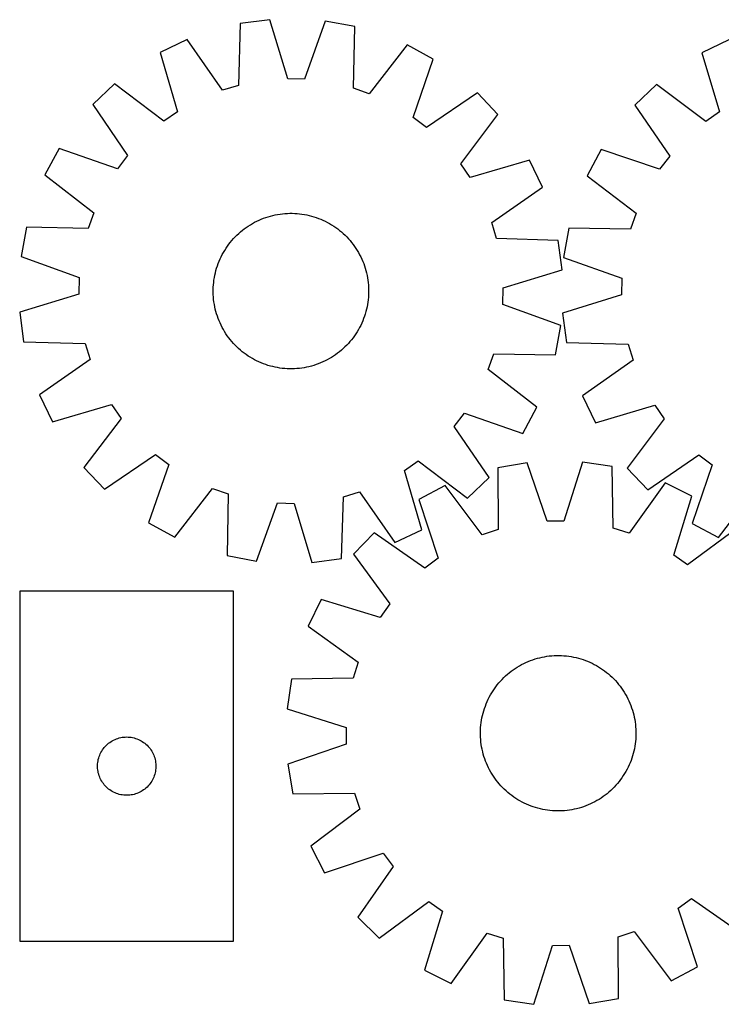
# Model space of a CAD drawing. Header units: millimetres. Extents: x 7 to 1483, y 7 to 513.
# Tile 1 of 3: x 7 to 368, y 7 to 513. Entities that reach past the tile are written whole.
import ezdxf

# ---------------------------------------------------------------- set-up
doc = ezdxf.new("R2010")
doc.units = ezdxf.units.MM
doc.layers.add('CUT', color=7, linetype='CONTINUOUS', true_color=0x000000)

msp = doc.modelspace()

# ---------------------------------------------------------------- linework, layer by layer
at = {"layer": 'CUT'}
for p, q in [((135.403722, 512.962178), (120.152483, 510.92987)), ((144.641067, 482.57063), (135.403722, 512.962178)), ((163.933931, 512.260056), (153.212815, 482.359681)), ((179.066738, 509.480004), (163.933931, 512.260056)), ((120.152483, 510.92987), (119.19582, 479.179917)), ((178.460471, 477.721427), (179.066738, 509.480004)), ((92.801674, 502.781308), (78.924902, 496.135577)), ((110.978416, 476.731725), (92.801674, 502.781308)), ((371.561168, 502.653107), (357.710132, 495.953903)), ((205.983612, 499.995927), (186.547501, 474.871987)), ((219.516684, 492.675646), (205.983612, 499.995927)), ((78.924902, 496.135577), (87.826337, 465.643952)), ((209.126149, 462.658791), (219.516684, 492.675646)), ((357.710132, 495.953903), (366.729107, 465.496837)), ((153.212815, 482.359681), (144.641067, 482.57063)), ((55.430781, 479.933969), (44.286831, 469.325345)), ((80.767654, 460.776266), (55.430781, 479.933969)), ((119.19582, 479.179917), (110.978416, 476.731725)), ((186.547501, 474.871987), (178.460471, 477.721427)), ((334.278675, 479.661799), (323.175725, 469.010271)), ((359.689251, 460.601962), (334.278675, 479.661799)), ((242.185411, 475.337981), (215.936847, 457.449783)), ((252.794036, 464.19403), (242.185411, 475.337981)), ((44.286831, 469.325345), (62.175028, 443.07678)), ((323.175725, 469.010271), (341.165031, 442.830896)), ((87.826337, 465.643952), (80.767654, 460.776266)), ((215.936847, 457.449783), (209.126149, 462.658791)), ((233.636332, 438.857157), (252.794036, 464.19403)), ((366.729107, 465.496837), (359.689251, 460.601962)), ((26.949166, 446.656617), (19.628884, 433.123546)), ((56.96602, 436.266083), (26.949166, 446.656617)), ((305.925622, 446.274841), (298.657592, 432.713635)), ((335.98233, 436.000158), (305.925622, 446.274841)), ((62.175028, 443.07678), (56.96602, 436.266083)), ((268.995643, 440.699909), (238.504018, 431.798474)), ((275.641375, 426.823137), (268.995643, 440.699909)), ((341.165031, 442.830896), (335.98233, 436.000158)), ((238.504018, 431.798474), (233.636332, 438.857157)), ((19.628884, 433.123546), (44.752824, 413.687435)), ((298.657592, 432.713635), (323.85631, 413.374572)), ((249.591792, 408.646395), (275.641375, 426.823137)), ((44.752824, 413.687435), (41.903384, 405.600404)), ((129.819892, 409.85565), (130.973649, 410.353497)), ((130.973649, 410.353497), (132.142474, 410.814858)), ((132.142474, 410.814858), (133.325214, 411.239278)), ((133.325214, 411.239278), (134.520702, 411.626338)), ((134.520702, 411.626338), (135.727758, 411.975655)), ((135.727758, 411.975655), (136.945191, 412.286886)), ((136.945191, 412.286886), (138.171799, 412.559723)), ((138.171799, 412.559723), (139.406372, 412.793896)), ((139.406372, 412.793896), (140.647691, 412.989175)), ((140.647691, 412.989175), (141.894531, 413.145366)), ((141.894531, 413.145366), (143.145662, 413.262317)), ((143.145662, 413.262317), (144.39985, 413.339911)), ((144.39985, 413.339911), (145.655856, 413.378071)), ((145.655856, 413.378071), (146.91244, 413.376761)), ((146.91244, 413.376761), (148.168364, 413.335981)), ((148.168364, 413.335981), (149.422387, 413.255771)), ((149.422387, 413.255771), (150.673271, 413.136211)), ((150.673271, 413.136211), (151.919783, 412.97742)), ((151.919783, 412.97742), (153.160692, 412.779552)), ((153.160692, 412.779552), (154.394774, 412.542804)), ((154.394774, 412.542804), (155.62081, 412.26741)), ((155.62081, 412.26741), (156.837591, 411.953641)), ((156.837591, 411.953641), (158.043916, 411.601806)), ((158.043916, 411.601806), (159.238594, 411.212254)), ((159.238594, 411.212254), (160.420446, 410.785368)), ((160.420446, 410.785368), (161.588307, 410.32157)), ((161.588307, 410.32157), (162.741023, 409.821318)), ((323.85631, 413.374572), (321.038083, 405.276611)), ((10.144807, 406.206672), (7.364755, 391.073865)), ((41.903384, 405.600404), (10.144807, 406.206672)), ((121.265301, 404.625653), (122.259001, 405.394787)), ((122.259001, 405.394787), (123.27637, 406.132329)), ((123.27637, 406.132329), (124.316403, 406.837551)), ((124.316403, 406.837551), (125.378075, 407.509756)), ((125.378075, 407.509756), (126.460337, 408.148282)), ((126.460337, 408.148282), (127.562122, 408.752498)), ((127.562122, 408.752498), (128.682342, 409.321808)), ((128.682342, 409.321808), (129.819892, 409.85565)), ((162.741023, 409.821318), (163.877457, 409.285104)), ((163.877457, 409.285104), (164.996487, 408.713459)), ((164.996487, 408.713459), (166.097009, 408.106946)), ((166.097009, 408.106946), (167.177937, 407.466165)), ((167.177937, 407.466165), (168.238205, 406.791746)), ((168.238205, 406.791746), (169.276765, 406.084357)), ((169.276765, 406.084357), (170.292593, 405.344695)), ((170.292593, 405.344695), (171.284687, 404.57349)), ((252.039983, 400.428991), (249.591792, 408.646395)), ((289.277404, 405.760382), (286.55574, 390.616964)), ((321.038083, 405.276611), (289.277404, 405.760382)), ((115.853308, 399.392), (116.685285, 400.333712)), ((116.685285, 400.333712), (117.546432, 401.248825)), ((117.546432, 401.248825), (118.435898, 402.136438)), ((118.435898, 402.136438), (119.352806, 402.995674)), ((119.352806, 402.995674), (120.296251, 403.825686)), ((120.296251, 403.825686), (121.265301, 404.625653)), ((171.284687, 404.57349), (172.252066, 403.771503)), ((172.252066, 403.771503), (173.193778, 402.939526)), ((173.193778, 402.939526), (174.108892, 402.078379)), ((174.108892, 402.078379), (174.996505, 401.188913)), ((174.996505, 401.188913), (175.855741, 400.272005)), ((175.855741, 400.272005), (176.685752, 399.32856)), ((283.789937, 399.472328), (252.039983, 400.428991)), ((112.158646, 394.317871), (112.833065, 395.378138)), ((112.833065, 395.378138), (113.540454, 396.416699)), ((113.540454, 396.416699), (114.280116, 397.432527)), ((114.280116, 397.432527), (115.051321, 398.42462)), ((115.051321, 398.42462), (115.853308, 399.392)), ((176.685752, 399.32856), (177.48572, 398.35951)), ((177.48572, 398.35951), (178.254854, 397.36581)), ((178.254854, 397.36581), (178.992396, 396.348441)), ((178.992396, 396.348441), (179.697617, 395.308408)), ((179.697617, 395.308408), (180.369823, 394.246736)), ((285.822245, 384.22109), (283.789937, 399.472328)), ((7.364755, 391.073865), (37.26513, 380.352749)), ((109.803494, 389.880956), (110.339707, 391.01739)), ((110.339707, 391.01739), (110.911352, 392.13642)), ((110.911352, 392.13642), (111.517865, 393.236943)), ((111.517865, 393.236943), (112.158646, 394.317871)), ((180.369823, 394.246736), (181.008348, 393.164474)), ((181.008348, 393.164474), (181.612564, 392.062689)), ((181.612564, 392.062689), (182.181874, 390.942469)), ((182.181874, 390.942469), (182.715716, 389.804919)), ((286.55574, 390.616964), (316.497244, 380.011254)), ((107.67117, 383.977525), (108.023005, 385.183849)), ((108.023005, 385.183849), (108.412557, 386.378527)), ((108.412557, 386.378527), (108.839443, 387.56038)), ((108.839443, 387.56038), (109.303241, 388.72824)), ((109.303241, 388.72824), (109.803494, 389.880956)), ((182.715716, 389.804919), (183.213563, 388.651162)), ((183.213563, 388.651162), (183.674925, 387.482337)), ((183.674925, 387.482337), (184.099345, 386.299597)), ((184.099345, 386.299597), (184.486404, 385.104109)), ((184.486404, 385.104109), (184.835722, 383.897053)), ((37.26513, 380.352749), (37.054181, 371.781)), ((106.647392, 379.059717), (106.845259, 380.300626)), ((106.845259, 380.300626), (107.082007, 381.534707)), ((107.082007, 381.534707), (107.357401, 382.760744)), ((107.357401, 382.760744), (107.67117, 383.977525)), ((184.835722, 383.897053), (185.146952, 382.67962)), ((185.146952, 382.67962), (185.419789, 381.453012)), ((185.419789, 381.453012), (185.653962, 380.218439)), ((185.653962, 380.218439), (185.849241, 378.97712)), ((255.430696, 374.983744), (285.822245, 384.22109)), ((316.497244, 380.011254), (316.319358, 371.438756)), ((106.24805, 374.052374), (106.288831, 375.308297)), ((106.288831, 375.308297), (106.36904, 376.56232)), ((106.36904, 376.56232), (106.4886, 377.813205)), ((106.4886, 377.813205), (106.647392, 379.059717)), ((185.849241, 378.97712), (186.005433, 377.73028)), ((186.005433, 377.73028), (186.122383, 376.479149)), ((186.122383, 376.479149), (186.199977, 375.224961)), ((186.199977, 375.224961), (186.238138, 373.968955)), ((255.219748, 366.411996), (255.430696, 374.983744)), ((37.054181, 371.781), (6.662633, 362.543655)), ((106.24674, 372.795789), (106.24805, 374.052374)), ((106.284901, 371.539783), (106.24674, 372.795789)), ((106.362494, 370.285596), (106.284901, 371.539783)), ((106.479445, 369.034465), (106.362494, 370.285596)), ((186.115838, 370.202424), (185.996278, 368.95154)), ((186.196047, 371.456447), (186.115838, 370.202424)), ((186.236827, 372.712371), (186.196047, 371.456447)), ((186.238138, 373.968955), (186.236827, 372.712371)), ((316.319358, 371.438756), (285.963664, 362.084259)), ((106.635636, 367.787624), (106.479445, 369.034465)), ((106.830915, 366.546305), (106.635636, 367.787624)), ((107.065089, 365.311733), (106.830915, 366.546305)), ((107.337925, 364.085125), (107.065089, 365.311733)), ((185.402871, 365.230037), (185.127476, 364.004001)), ((185.639618, 366.464119), (185.402871, 365.230037)), ((185.837486, 367.705028), (185.639618, 366.464119)), ((185.996278, 368.95154), (185.837486, 367.705028)), ((285.120123, 355.69088), (255.219748, 366.411996)), ((6.662633, 362.543655), (8.694941, 347.292417)), ((107.649156, 362.867692), (107.337925, 364.085125)), ((107.998473, 361.660636), (107.649156, 362.867692)), ((108.385533, 360.465148), (107.998473, 361.660636)), ((108.809953, 359.282408), (108.385533, 360.465148)), ((184.072321, 360.386217), (183.645435, 359.204365)), ((184.461873, 361.580895), (184.072321, 360.386217)), ((184.813707, 362.78722), (184.461873, 361.580895)), ((185.127476, 364.004001), (184.813707, 362.78722)), ((285.963664, 362.084259), (288.054781, 346.840973)), ((109.271314, 358.113582), (108.809953, 359.282408)), ((109.769161, 356.959826), (109.271314, 358.113582)), ((110.303004, 355.822276), (109.769161, 356.959826)), ((110.872313, 354.702056), (110.303004, 355.822276)), ((111.476529, 353.600271), (110.872313, 354.702056)), ((181.573525, 354.628324), (180.967013, 353.527802)), ((182.14517, 355.747354), (181.573525, 354.628324)), ((182.681384, 356.883788), (182.14517, 355.747354)), ((183.181637, 358.036504), (182.681384, 356.883788)), ((183.645435, 359.204365), (183.181637, 358.036504)), ((282.340071, 340.558073), (285.120123, 355.69088)), ((112.115055, 352.518008), (111.476529, 353.600271)), ((112.78726, 351.456337), (112.115055, 352.518008)), ((113.492482, 350.416303), (112.78726, 351.456337)), ((114.230024, 349.398935), (113.492482, 350.416303)), ((178.944424, 350.348046), (178.204762, 349.332218)), ((179.651813, 351.386606), (178.944424, 350.348046)), ((180.326231, 352.446874), (179.651813, 351.386606)), ((180.967013, 353.527802), (180.326231, 352.446874)), ((8.694941, 347.292417), (40.444894, 346.335754)), ((40.444894, 346.335754), (42.893086, 338.11835)), ((114.999158, 348.405235), (114.230024, 349.398935)), ((115.799125, 347.436184), (114.999158, 348.405235)), ((116.629137, 346.49274), (115.799125, 347.436184)), ((117.488373, 345.575832), (116.629137, 346.49274)), ((118.375986, 344.686366), (117.488373, 345.575832)), ((119.2911, 343.825219), (118.375986, 344.686366)), ((174.048979, 344.628307), (173.132071, 343.76907)), ((174.938446, 345.515919), (174.048979, 344.628307)), ((175.799592, 346.431033), (174.938446, 345.515919)), ((176.63157, 347.372745), (175.799592, 346.431033)), ((177.433557, 348.340125), (176.63157, 347.372745)), ((178.204762, 349.332218), (177.433557, 348.340125)), ((288.054781, 346.840973), (319.808188, 346.006776)), ((319.808188, 346.006776), (322.288056, 337.798876)), ((120.232811, 342.993242), (119.2911, 343.825219)), ((121.200191, 342.191255), (120.232811, 342.993242)), ((122.192284, 341.42005), (121.200191, 342.191255)), ((123.208113, 340.680387), (122.192284, 341.42005)), ((124.246673, 339.972998), (123.208113, 340.680387)), ((125.30694, 339.29858), (124.246673, 339.972998)), ((168.168474, 339.927194), (167.106803, 339.254989)), ((169.208508, 340.632415), (168.168474, 339.927194)), ((170.225876, 341.369957), (169.208508, 340.632415)), ((171.219576, 342.139091), (170.225876, 341.369957)), ((172.188627, 342.939059), (171.219576, 342.139091)), ((173.132071, 343.76907), (172.188627, 342.939059)), ((247.732054, 333.07731), (250.581494, 341.16434)), ((250.581494, 341.16434), (282.340071, 340.558073)), ((42.893086, 338.11835), (16.843503, 319.941608)), ((126.387868, 338.657798), (125.30694, 339.29858)), ((127.488391, 338.051286), (126.387868, 338.657798)), ((128.607421, 337.479641), (127.488391, 338.051286)), ((129.743855, 336.943427), (128.607421, 337.479641)), ((130.896571, 336.443175), (129.743855, 336.943427)), ((132.064431, 335.979376), (130.896571, 336.443175)), ((133.246284, 335.552491), (132.064431, 335.979376)), ((134.440962, 335.162938), (133.246284, 335.552491)), ((135.647287, 334.811104), (134.440962, 335.162938)), ((136.864068, 334.497335), (135.647287, 334.811104)), ((138.090104, 334.22194), (136.864068, 334.497335)), ((155.539686, 334.477859), (154.313079, 334.205022)), ((156.757119, 334.789089), (155.539686, 334.477859)), ((157.964175, 335.138407), (156.757119, 334.789089)), ((159.159663, 335.525467), (157.964175, 335.138407)), ((160.342403, 335.949886), (159.159663, 335.525467)), ((161.511229, 336.411248), (160.342403, 335.949886)), ((162.664986, 336.909095), (161.511229, 336.411248)), ((163.802535, 337.442937), (162.664986, 336.909095)), ((164.922755, 338.012247), (163.802535, 337.442937)), ((166.02454, 338.616463), (164.922755, 338.012247)), ((167.106803, 339.254989), (166.02454, 338.616463)), ((322.288056, 337.798876), (296.308774, 319.521796)), ((139.324185, 333.985193), (138.090104, 334.22194)), ((140.565094, 333.787325), (139.324185, 333.985193)), ((141.811606, 333.628533), (140.565094, 333.787325)), ((143.062491, 333.508974), (141.811606, 333.628533)), ((144.316514, 333.428764), (143.062491, 333.508974)), ((145.572437, 333.387984), (144.316514, 333.428764)), ((146.829022, 333.386674), (145.572437, 333.387984)), ((148.085028, 333.424834), (146.829022, 333.386674)), ((149.339215, 333.502428), (148.085028, 333.424834)), ((150.590346, 333.619378), (149.339215, 333.502428)), ((151.837187, 333.77557), (150.590346, 333.619378)), ((153.078506, 333.970849), (151.837187, 333.77557)), ((154.313079, 334.205022), (153.078506, 333.970849)), ((272.855993, 313.641199), (247.732054, 333.07731)), ((16.843503, 319.941608), (23.489234, 306.064836)), ((296.308774, 319.521796), (303.007979, 305.67076)), ((23.489234, 306.064836), (53.980859, 314.96627)), ((53.980859, 314.96627), (58.848546, 307.907588)), ((303.007979, 305.67076), (333.465044, 314.689734)), ((333.465044, 314.689734), (338.35992, 307.649879)), ((230.309849, 303.687964), (235.518858, 310.498662)), ((235.518858, 310.498662), (265.535712, 300.108127)), ((265.535712, 300.108127), (272.855993, 313.641199)), ((58.848546, 307.907588), (39.690842, 282.570715)), ((338.35992, 307.649879), (319.300083, 282.239303)), ((248.198047, 277.4394), (230.309849, 303.687964)), ((50.299466, 271.426764), (76.548031, 289.314962)), ((76.548031, 289.314962), (83.358728, 284.105954)), ((329.951611, 271.136353), (356.130985, 289.125658)), ((356.130985, 289.125658), (362.961723, 283.942957)), ((83.358728, 284.105954), (72.968194, 254.089099)), ((204.658541, 281.120793), (211.717223, 285.988479)), ((211.717223, 285.988479), (237.054097, 266.830775)), ((267.813108, 285.033315), (252.646648, 282.443134)), ((278.158652, 255.000924), (267.813108, 285.033315)), ((296.349876, 285.377823), (286.732371, 255.10443)), ((311.574447, 283.154537), (296.349876, 285.377823)), ((362.961723, 283.942957), (352.687041, 253.88625)), ((39.690842, 282.570715), (50.299466, 271.426764)), ((213.559975, 250.629168), (204.658541, 281.120793)), ((252.646648, 282.443134), (252.85485, 250.679454)), ((312.133124, 251.395088), (311.574447, 283.154537)), ((319.300083, 282.239303), (329.951611, 271.136353)), ((237.054097, 266.830775), (248.198047, 277.4394)), ((338.820985, 274.663838), (320.319201, 248.844102)), ((352.613379, 267.844716), (338.820985, 274.663838)), ((86.501265, 246.768818), (105.937376, 271.892757)), ((105.937376, 271.892757), (114.024407, 269.043317)), ((114.024407, 269.043317), (113.418139, 237.284741)), ((173.289057, 267.584828), (181.506461, 270.03302)), ((181.506461, 270.03302), (199.683203, 243.983436)), ((225.613027, 273.297141), (211.989276, 266.147039)), ((244.732743, 247.931589), (225.613027, 273.297141)), ((366.248246, 246.61822), (385.587309, 271.816938)), ((128.550947, 234.504688), (139.272062, 264.405063)), ((139.272062, 264.405063), (147.843811, 264.194115)), ((147.843811, 264.194115), (157.081156, 233.802566)), ((172.332394, 235.834874), (173.289057, 267.584828)), ((211.989276, 266.147039), (222.002805, 236.002322)), ((343.330503, 237.467044), (352.613379, 267.844716)), ((72.968194, 254.089099), (86.501265, 246.768818)), ((286.732371, 255.10443), (278.158652, 255.000924)), ((352.687041, 253.88625), (366.248246, 246.61822)), ((189.105043, 249.094835), (178.357589, 238.084713)), ((215.12736, 230.879078), (189.105043, 249.094835)), ((199.683203, 243.983436), (213.559975, 250.629168)), ((252.85485, 250.679454), (244.732743, 247.931589)), ((320.319201, 248.844102), (312.133124, 251.395088)), ((375.902606, 251.349938), (350.327627, 232.511276)), ((178.357589, 238.084713), (197.196251, 212.509734)), ((113.418139, 237.284741), (128.550947, 234.504688)), ((157.081156, 233.802566), (172.332394, 235.834874)), ((222.002805, 236.002322), (215.12736, 230.879078)), ((350.327627, 232.511276), (343.330503, 237.467044)), ((6.724571, 219.01321), (6.724571, 39.01321)), ((116.724571, 219.01321), (6.724571, 219.01321)), ((116.724571, 39.01321), (116.724571, 219.01321)), ((161.862811, 214.795486), (155.043689, 201.003092)), ((192.240483, 205.51261), (161.862811, 214.795486)), ((197.196251, 212.509734), (192.240483, 205.51261)), ((155.043689, 201.003092), (180.863424, 182.501308)), ((180.863424, 182.501308), (178.312439, 174.315231)), ((266.013789, 181.791376), (267.148515, 182.331195)), ((267.148515, 182.331195), (268.299637, 182.835105)), ((268.299637, 182.835105), (269.466019, 183.302609)), ((269.466019, 183.302609), (270.64651, 183.733245)), ((270.64651, 183.733245), (271.839945, 184.126588)), ((271.839945, 184.126588), (273.045147, 184.482251)), ((273.045147, 184.482251), (274.260925, 184.799882)), ((274.260925, 184.799882), (275.486081, 185.079168)), ((275.486081, 185.079168), (276.719405, 185.319832)), ((276.719405, 185.319832), (277.959679, 185.521639)), ((277.959679, 185.521639), (279.205681, 185.684388)), ((279.205681, 185.684388), (280.456179, 185.807918)), ((280.456179, 185.807918), (281.709941, 185.892109)), ((281.709941, 185.892109), (282.965729, 185.936876)), ((282.965729, 185.936876), (284.222303, 185.942176)), ((284.222303, 185.942176), (285.478424, 185.908004)), ((285.478424, 185.908004), (286.732851, 185.834393)), ((286.732851, 185.834393), (287.984347, 185.721415)), ((287.984347, 185.721415), (289.231677, 185.569183)), ((289.231677, 185.569183), (290.47361, 185.377846)), ((290.47361, 185.377846), (291.70892, 185.147594)), ((291.70892, 185.147594), (292.936388, 184.878653)), ((292.936388, 184.878653), (294.154803, 184.57129)), ((294.154803, 184.57129), (295.362962, 184.225806)), ((295.362962, 184.225806), (296.559673, 183.842544)), ((296.559673, 183.842544), (297.743755, 183.421882)), ((297.743755, 183.421882), (298.914039, 182.964234)), ((298.914039, 182.964234), (300.069371, 182.470052)), ((300.069371, 182.470052), (301.20861, 181.939825)), ((258.621556, 177.056268), (259.611196, 177.830619)), ((259.611196, 177.830619), (260.62467, 178.573503)), ((260.62467, 178.573503), (261.660979, 179.284186)), ((261.660979, 179.284186), (262.7191, 179.961967)), ((262.7191, 179.961967), (263.797988, 180.606177)), ((263.797988, 180.606177), (264.89658, 181.216181)), ((264.89658, 181.216181), (266.013789, 181.791376)), ((301.20861, 181.939825), (302.330632, 181.374074)), ((302.330632, 181.374074), (303.434329, 180.773359)), ((303.434329, 180.773359), (304.518614, 180.138273)), ((304.518614, 180.138273), (305.582414, 179.469442)), ((305.582414, 179.469442), (306.624681, 178.767526)), ((306.624681, 178.767526), (307.644387, 178.033218)), ((307.644387, 178.033218), (308.640524, 177.267243)), ((308.640524, 177.267243), (309.612109, 176.470356)), ((146.55299, 173.756554), (144.329703, 158.531983)), ((178.312439, 174.315231), (146.55299, 173.756554)), ((253.23717, 171.794216), (254.064182, 172.740291)), ((254.064182, 172.740291), (254.920503, 173.659923)), ((254.920503, 173.659923), (255.805287, 174.552203)), ((255.805287, 174.552203), (256.717662, 175.41625)), ((256.717662, 175.41625), (257.656727, 176.251214)), ((257.656727, 176.251214), (258.621556, 177.056268)), ((309.612109, 176.470356), (310.558184, 175.643345)), ((310.558184, 175.643345), (311.477816, 174.787024)), ((311.477816, 174.787024), (312.370096, 173.902239)), ((312.370096, 173.902239), (313.234143, 172.989864)), ((313.234143, 172.989864), (314.069106, 172.050799)), ((249.569253, 166.700721), (250.238085, 167.764521)), ((250.238085, 167.764521), (250.94, 168.806789)), ((250.94, 168.806789), (251.674308, 169.826494)), ((251.674308, 169.826494), (252.440284, 170.822631)), ((252.440284, 170.822631), (253.23717, 171.794216)), ((314.069106, 172.050799), (314.874161, 171.085971)), ((314.874161, 171.085971), (315.648512, 170.096331)), ((315.648512, 170.096331), (316.391396, 169.082856)), ((316.391396, 169.082856), (317.102079, 168.046547)), ((317.102079, 168.046547), (317.77986, 166.988426)), ((246.743293, 161.096146), (247.237474, 162.251478)), ((247.237474, 162.251478), (247.767702, 163.390717)), ((247.767702, 163.390717), (248.333452, 164.512739)), ((248.333452, 164.512739), (248.934167, 165.616437)), ((248.934167, 165.616437), (249.569253, 166.700721)), ((317.77986, 166.988426), (318.42407, 165.909538)), ((318.42407, 165.909538), (319.034074, 164.810947)), ((319.034074, 164.810947), (319.609269, 163.693737)), ((319.609269, 163.693737), (320.149088, 162.559012)), ((320.149088, 162.559012), (320.652998, 161.40789)), ((144.329703, 158.531983), (174.603097, 148.914478)), ((245.136237, 156.33691), (245.48172, 157.545069)), ((245.48172, 157.545069), (245.864982, 158.74178)), ((245.864982, 158.74178), (246.285645, 159.925862)), ((246.285645, 159.925862), (246.743293, 161.096146)), ((320.652998, 161.40789), (321.120502, 160.241508)), ((321.120502, 160.241508), (321.551138, 159.061017)), ((321.551138, 159.061017), (321.944481, 157.867581)), ((321.944481, 157.867581), (322.300144, 156.66238)), ((244.138344, 151.413785), (244.32968, 152.655717)), ((244.32968, 152.655717), (244.559933, 153.891027)), ((244.559933, 153.891027), (244.828873, 155.118495)), ((244.828873, 155.118495), (245.136237, 156.33691)), ((322.300144, 156.66238), (322.617775, 155.446601)), ((322.617775, 155.446601), (322.897061, 154.221446)), ((322.897061, 154.221446), (323.137725, 152.988122)), ((323.137725, 152.988122), (323.339532, 151.747847)), ((174.603097, 148.914478), (174.706602, 140.340759)), ((243.76535, 146.40441), (243.799523, 147.660531)), ((243.799523, 147.660531), (243.873134, 148.914958)), ((243.873134, 148.914958), (243.986111, 150.166455)), ((243.986111, 150.166455), (244.138344, 151.413785)), ((323.339532, 151.747847), (323.502281, 150.501846)), ((323.502281, 150.501846), (323.625811, 149.251347)), ((323.625811, 149.251347), (323.710002, 147.997585)), ((323.710002, 147.997585), (323.754769, 146.741798)), ((53.674128, 141.669843), (54.33635, 142.067488)), ((54.33635, 142.067488), (55.018164, 142.430516)), ((55.018164, 142.430516), (55.717762, 142.757963)), ((55.717762, 142.757963), (56.433289, 143.048962)), ((56.433289, 143.048962), (57.162848, 143.30274)), ((57.162848, 143.30274), (57.904504, 143.518626)), ((57.904504, 143.518626), (58.65629, 143.696045)), ((58.65629, 143.696045), (59.416212, 143.834528)), ((59.416212, 143.834528), (60.182256, 143.933708)), ((60.182256, 143.933708), (60.952389, 143.993321)), ((60.952389, 143.993321), (61.724571, 144.01321)), ((61.724571, 144.01321), (62.496752, 143.993321)), ((62.496752, 143.993321), (63.266886, 143.933708)), ((63.266886, 143.933708), (64.032929, 143.834528)), ((64.032929, 143.834528), (64.792852, 143.696045)), ((64.792852, 143.696045), (65.544637, 143.518626)), ((65.544637, 143.518626), (66.286293, 143.30274)), ((66.286293, 143.30274), (67.015852, 143.048962)), ((67.015852, 143.048962), (67.731379, 142.757963)), ((67.731379, 142.757963), (68.430977, 142.430516)), ((68.430977, 142.430516), (69.112792, 142.067488)), ((69.112792, 142.067488), (69.775013, 141.669843)), ((243.77065, 145.147836), (243.76535, 146.40441)), ((243.815418, 143.892048), (243.77065, 145.147836)), ((243.899608, 142.638286), (243.815418, 143.892048)), ((244.023139, 141.387788), (243.899608, 142.638286)), ((323.652286, 142.974675), (323.539308, 141.723179)), ((323.725897, 144.229103), (323.652286, 142.974675)), ((323.760069, 145.485224), (323.725897, 144.229103)), ((323.754769, 146.741798), (323.760069, 145.485224)), ((48.864851, 136.735102), (49.279415, 137.386866)), ((49.279415, 137.386866), (49.726982, 138.016424)), ((49.726982, 138.016424), (50.206364, 138.622107)), ((50.206364, 138.622107), (50.71629, 139.20231)), ((50.71629, 139.20231), (51.255408, 139.755493)), ((51.255408, 139.755493), (51.822289, 140.280189)), ((51.822289, 140.280189), (52.415428, 140.775007)), ((52.415428, 140.775007), (53.033254, 141.238635)), ((53.033254, 141.238635), (53.674128, 141.669843)), ((69.775013, 141.669843), (70.415887, 141.238635)), ((70.415887, 141.238635), (71.033713, 140.775007)), ((71.033713, 140.775007), (71.626852, 140.280189)), ((71.626852, 140.280189), (72.193733, 139.755493)), ((72.193733, 139.755493), (72.732851, 139.20231)), ((72.732851, 139.20231), (73.242777, 138.622107)), ((73.242777, 138.622107), (73.722159, 138.016424)), ((73.722159, 138.016424), (74.169726, 137.386866)), ((74.169726, 137.386866), (74.58429, 136.735102)), ((174.706602, 140.340759), (144.674212, 129.995215)), ((244.185888, 140.141786), (244.023139, 141.387788)), ((244.387694, 138.901512), (244.185888, 140.141786)), ((244.628359, 137.668188), (244.387694, 138.901512)), ((244.907645, 136.443032), (244.628359, 137.668188)), ((322.696546, 136.771138), (322.389183, 135.552724)), ((322.965487, 137.998606), (322.696546, 136.771138)), ((323.195739, 139.233916), (322.965487, 137.998606)), ((323.387076, 140.475849), (323.195739, 139.233916)), ((323.539308, 141.723179), (323.387076, 140.475849)), ((46.84873, 130.939185), (46.967601, 131.702421)), ((46.967601, 131.702421), (47.125605, 132.458526)), ((47.125605, 132.458526), (47.322322, 133.205494)), ((47.322322, 133.205494), (47.557232, 133.941345)), ((47.557232, 133.941345), (47.829711, 134.664128)), ((47.829711, 134.664128), (48.139037, 135.371926)), ((48.139037, 135.371926), (48.484389, 136.062861)), ((48.484389, 136.062861), (48.864851, 136.735102)), ((74.58429, 136.735102), (74.964753, 136.062861)), ((74.964753, 136.062861), (75.310105, 135.371926)), ((75.310105, 135.371926), (75.61943, 134.664128)), ((75.61943, 134.664128), (75.891909, 133.941345)), ((75.891909, 133.941345), (76.126819, 133.205494)), ((76.126819, 133.205494), (76.323536, 132.458526)), ((76.323536, 132.458526), (76.48154, 131.702421)), ((76.48154, 131.702421), (76.600411, 130.939185)), ((245.225275, 135.227254), (244.907645, 136.443032)), ((245.580938, 134.022052), (245.225275, 135.227254)), ((245.974282, 132.828617), (245.580938, 134.022052)), ((246.404918, 131.648126), (245.974282, 132.828617)), ((321.239774, 131.963772), (320.782127, 130.793488)), ((321.660437, 133.147854), (321.239774, 131.963772)), ((322.043699, 134.344565), (321.660437, 133.147854)), ((322.389183, 135.552724), (322.043699, 134.344565)), ((46.729544, 129.399428), (46.769308, 130.170842)), ((46.729544, 128.626991), (46.729544, 129.399428)), ((46.769308, 127.855578), (46.729544, 128.626991)), ((46.769308, 130.170842), (46.84873, 130.939185)), ((46.84873, 127.087234), (46.769308, 127.855578)), ((46.967601, 126.323998), (46.84873, 127.087234)), ((76.600411, 127.087234), (76.48154, 126.323998)), ((76.600411, 130.939185), (76.679833, 130.170842)), ((76.679833, 127.855578), (76.600411, 127.087234)), ((76.679833, 130.170842), (76.719598, 129.399428)), ((76.719598, 128.626991), (76.679833, 127.855578)), ((76.719598, 129.399428), (76.719598, 128.626991)), ((144.674212, 129.995215), (147.264392, 114.828755)), ((246.872421, 130.481744), (246.404918, 131.648126)), ((247.376331, 129.330622), (246.872421, 130.481744)), ((247.91615, 128.195896), (247.376331, 129.330622)), ((248.491346, 127.078687), (247.91615, 128.195896)), ((249.101349, 125.980096), (248.491346, 127.078687)), ((319.191967, 127.376895), (318.591252, 126.273197)), ((319.757717, 128.498917), (319.191967, 127.376895)), ((320.287945, 129.638156), (319.757717, 128.498917)), ((320.782127, 130.793488), (320.287945, 129.638156)), ((47.125605, 125.567894), (46.967601, 126.323998)), ((47.322322, 124.820925), (47.125605, 125.567894)), ((47.557232, 124.085074), (47.322322, 124.820925)), ((47.829711, 123.362291), (47.557232, 124.085074)), ((48.139037, 122.654494), (47.829711, 123.362291)), ((48.484389, 121.963559), (48.139037, 122.654494)), ((48.864851, 121.291318), (48.484389, 121.963559)), ((74.964753, 121.963559), (74.58429, 121.291318)), ((75.310105, 122.654494), (74.964753, 121.963559)), ((75.61943, 123.362291), (75.310105, 122.654494)), ((75.891909, 124.085074), (75.61943, 123.362291)), ((76.126819, 124.820925), (75.891909, 124.085074)), ((76.323536, 125.567894), (76.126819, 124.820925)), ((76.48154, 126.323998), (76.323536, 125.567894)), ((249.74556, 124.901207), (249.101349, 125.980096)), ((250.423341, 123.843087), (249.74556, 124.901207)), ((251.134024, 122.806778), (250.423341, 123.843087)), ((251.876908, 121.793303), (251.134024, 122.806778)), ((252.651259, 120.803663), (251.876908, 121.793303)), ((315.851111, 122.06314), (315.085136, 121.067003)), ((316.585419, 123.082845), (315.851111, 122.06314)), ((317.287335, 124.125112), (316.585419, 123.082845)), ((317.956166, 125.188913), (317.287335, 124.125112)), ((318.591252, 126.273197), (317.956166, 125.188913)), ((49.279415, 120.639554), (48.864851, 121.291318)), ((49.726982, 120.009996), (49.279415, 120.639554)), ((50.206364, 119.404312), (49.726982, 120.009996)), ((50.71629, 118.82411), (50.206364, 119.404312)), ((51.255408, 118.270927), (50.71629, 118.82411)), ((51.822289, 117.746231), (51.255408, 118.270927)), ((52.415428, 117.251413), (51.822289, 117.746231)), ((53.033254, 116.787785), (52.415428, 117.251413)), ((53.674128, 116.356576), (53.033254, 116.787785)), ((70.415887, 116.787785), (69.775013, 116.356576)), ((71.033713, 117.251413), (70.415887, 116.787785)), ((71.626852, 117.746231), (71.033713, 117.251413)), ((72.193733, 118.270927), (71.626852, 117.746231)), ((72.732851, 118.82411), (72.193733, 118.270927)), ((73.242777, 119.404312), (72.732851, 118.82411)), ((73.722159, 120.009996), (73.242777, 119.404312)), ((74.169726, 120.639554), (73.722159, 120.009996)), ((74.58429, 121.291318), (74.169726, 120.639554)), ((253.456313, 119.838834), (252.651259, 120.803663)), ((254.291276, 118.899769), (253.456313, 119.838834)), ((255.155324, 117.987394), (254.291276, 118.899769)), ((256.047604, 117.10261), (255.155324, 117.987394)), ((256.967235, 116.246289), (256.047604, 117.10261)), ((311.720132, 117.337431), (310.807757, 116.473383)), ((312.604917, 118.229711), (311.720132, 117.337431)), ((313.461237, 119.149342), (312.604917, 118.229711)), ((314.288249, 120.095418), (313.461237, 119.149342)), ((315.085136, 121.067003), (314.288249, 120.095418)), ((54.33635, 115.958931), (53.674128, 116.356576)), ((55.018164, 115.595903), (54.33635, 115.958931)), ((55.717762, 115.268456), (55.018164, 115.595903)), ((56.433289, 114.977457), (55.717762, 115.268456)), ((57.162848, 114.723679), (56.433289, 114.977457)), ((57.904504, 114.507794), (57.162848, 114.723679)), ((58.65629, 114.330374), (57.904504, 114.507794)), ((59.416212, 114.191891), (58.65629, 114.330374)), ((60.182256, 114.092712), (59.416212, 114.191891)), ((60.952389, 114.033098), (60.182256, 114.092712)), ((61.724571, 114.01321), (60.952389, 114.033098)), ((62.496752, 114.033098), (61.724571, 114.01321)), ((63.266886, 114.092712), (62.496752, 114.033098)), ((64.032929, 114.191891), (63.266886, 114.092712)), ((64.792852, 114.330374), (64.032929, 114.191891)), ((65.544637, 114.507794), (64.792852, 114.330374)), ((66.286293, 114.723679), (65.544637, 114.507794)), ((67.015852, 114.977457), (66.286293, 114.723679)), ((67.731379, 115.268456), (67.015852, 114.977457)), ((68.430977, 115.595903), (67.731379, 115.268456)), ((69.112792, 115.958931), (68.430977, 115.595903)), ((69.775013, 116.356576), (69.112792, 115.958931)), ((147.264392, 114.828755), (179.028073, 115.036957)), ((179.028073, 115.036957), (181.775937, 106.91485)), ((257.91331, 115.419277), (256.967235, 116.246289)), ((258.884896, 114.622391), (257.91331, 115.419277)), ((259.881033, 113.856415), (258.884896, 114.622391)), ((260.900738, 113.122108), (259.881033, 113.856415)), ((261.943005, 112.420192), (260.900738, 113.122108)), ((263.006806, 111.751361), (261.943005, 112.420192)), ((264.09109, 111.116274), (263.006806, 111.751361)), ((304.806319, 111.927667), (303.727431, 111.283456)), ((305.86444, 112.605448), (304.806319, 111.927667)), ((306.900749, 113.316131), (305.86444, 112.605448)), ((307.914224, 114.059015), (306.900749, 113.316131)), ((308.903863, 114.833366), (307.914224, 114.059015)), ((309.868692, 115.63842), (308.903863, 114.833366)), ((310.807757, 116.473383), (309.868692, 115.63842)), ((181.775937, 106.91485), (156.410386, 87.795135)), ((265.194788, 110.51556), (264.09109, 111.116274)), ((266.31681, 109.949809), (265.194788, 110.51556)), ((267.456049, 109.419582), (266.31681, 109.949809)), ((268.611381, 108.9254), (267.456049, 109.419582)), ((269.781665, 108.467752), (268.611381, 108.9254)), ((270.965747, 108.04709), (269.781665, 108.467752)), ((272.162458, 107.663827), (270.965747, 108.04709)), ((273.370617, 107.318344), (272.162458, 107.663827)), ((274.589031, 107.01098), (273.370617, 107.318344)), ((275.816499, 106.74204), (274.589031, 107.01098)), ((277.051809, 106.511787), (275.816499, 106.74204)), ((278.293742, 106.320451), (277.051809, 106.511787)), ((289.56574, 106.367995), (288.319739, 106.205246)), ((290.806015, 106.569801), (289.56574, 106.367995)), ((292.039339, 106.810466), (290.806015, 106.569801)), ((293.264494, 107.089752), (292.039339, 106.810466)), ((294.480273, 107.407383), (293.264494, 107.089752)), ((295.685474, 107.763045), (294.480273, 107.407383)), ((296.87891, 108.156389), (295.685474, 107.763045)), ((298.059401, 108.587025), (296.87891, 108.156389)), ((299.225783, 109.054529), (298.059401, 108.587025)), ((300.376905, 109.558439), (299.225783, 109.054529)), ((301.51163, 110.098258), (300.376905, 109.558439)), ((302.62884, 110.673453), (301.51163, 110.098258)), ((303.727431, 111.283456), (302.62884, 110.673453)), ((279.541072, 106.168219), (278.293742, 106.320451)), ((280.792568, 106.055241), (279.541072, 106.168219)), ((282.046996, 105.98163), (280.792568, 106.055241)), ((283.303116, 105.947457), (282.046996, 105.98163)), ((284.559691, 105.952757), (283.303116, 105.947457)), ((285.815478, 105.997525), (284.559691, 105.952757)), ((287.06924, 106.081715), (285.815478, 105.997525)), ((288.319739, 106.205246), (287.06924, 106.081715)), ((156.410386, 87.795135), (163.560487, 74.171384)), ((163.560487, 74.171384), (193.705205, 84.184912)), ((193.705205, 84.184912), (198.828448, 77.309467)), ((198.828448, 77.309467), (180.612692, 51.28715)), ((345.522614, 55.887312), (352.39806, 61.010555)), ((352.39806, 61.010555), (378.420376, 42.794799)), ((191.622813, 40.539696), (217.197793, 59.378358)), ((217.197793, 59.378358), (224.194916, 54.42259)), ((355.536143, 25.742594), (345.522614, 55.887312)), ((180.612692, 51.28715), (191.622813, 40.539696)), ((224.194916, 54.42259), (214.912041, 24.044918)), ((228.704435, 17.225796), (247.206219, 43.045531)), ((247.206219, 43.045531), (255.392295, 40.494546)), ((314.67057, 41.21018), (322.792676, 43.958045)), ((314.878772, 9.446499), (314.67057, 41.21018)), ((322.792676, 43.958045), (341.912392, 18.592493)), ((6.724571, 39.01321), (116.724571, 39.01321)), ((255.392295, 40.494546), (255.950973, 8.735097)), ((271.175543, 6.511811), (280.793049, 36.785204)), ((280.793049, 36.785204), (289.366768, 36.88871)), ((289.366768, 36.88871), (299.712312, 6.856319)), ((341.912392, 18.592493), (355.536143, 25.742594)), ((214.912041, 24.044918), (228.704435, 17.225796)), ((255.950973, 8.735097), (271.175543, 6.511811)), ((299.712312, 6.856319), (314.878772, 9.446499))]:
    msp.add_line(p, q, dxfattribs=at)

doc.saveas('drawing.dxf')
